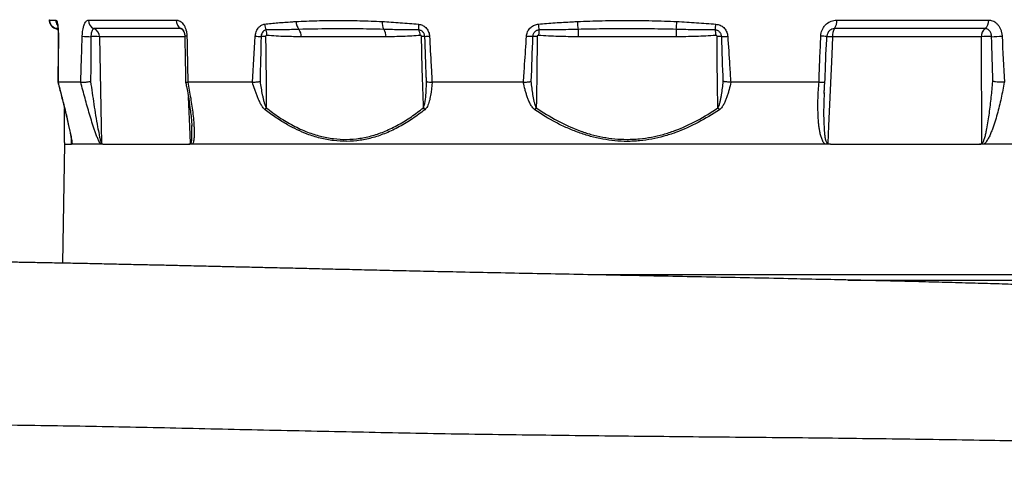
# Model space of a CAD drawing. Header units: millimetres. Extents: x 1112 to 5782, y 1046 to 5834.
# Tile 8 of 13: x 4052 to 5154, y 1987 to 2480. Entities that reach past the tile are written whole.
import ezdxf

# ---------------------------------------------------------------- set-up
doc = ezdxf.new("R2010")
doc.units = ezdxf.units.MM
doc.header["$LTSCALE"] = 2

msp = doc.modelspace()

# ---------------------------------------------------------------- linework, layer by layer
at = {"color": 7, "linetype": 'Continuous', "lineweight": 25}
for p, q in [((4085.1, 2479.1), (4092.1, 2479.1)), ((4128.6, 2479.1), (4227, 2479.1)), ((4966.7, 2479.1), (5137, 2479.1)), ((4091.7, 2469.5), (4091.7, 2469.6)), ((4091.7, 2469.6), (4091.7, 2469.5)), ((4232.1, 2469.5), (4134.8, 2469.5)), ((4461.9, 2460.5), (4366.8, 2460.5)), ((4677.1, 2468.7), (4677.1, 2460.5)), ((4786.8, 2460.5), (4677.1, 2460.5)), ((4786.8, 2468.7), (4786.8, 2460.5)), ((4955.5, 2457.5), (4955.6, 2460.5)), ((5128.8, 2460.5), (4961.9, 2460.5)), ((5132.9, 2469.5), (4964.3, 2469.5)), ((4120, 2409.5), (4094.5, 2409.5)), ((4094.5, 2409.5), (4094.5, 2409.5)), ((4094.5, 2409.5), (4094.5, 2409.5)), ((4120, 2409.5), (4120, 2409.5)), ((4312.3, 2409.5), (4239.9, 2409.5)), ((4513.4, 2409.5), (4513.5, 2409.5)), ((4615.7, 2409.5), (4513.5, 2409.5)), ((4946.9, 2409.5), (4848.2, 2409.5)), ((4946.9, 2409.5), (4946.9, 2409.5)), ((4952.9, 2397.5), (4952.8, 2397)), ((4244.3, 2360.4), (4244.3, 2361)), ((4101.9, 2340.1), (4099.6, 2207)), ((4101.9, 2342.2), (4101.9, 2340.1)), ((4101.9, 2340.1), (4109.4, 2340.1)), ((4110.4, 2340.1), (4109.4, 2340.1)), ((4142.3, 2340.1), (4110.4, 2340.1)), ((4144.6, 2340.1), (4142.3, 2340.1)), ((4144.6, 2340.1), (4241, 2340.1)), ((4245, 2340.1), (4241, 2340.1)), ((4953.7, 2340.1), (4245, 2340.1)), ((4959.7, 2340.1), (4953.7, 2340.1)), ((4959.7, 2340.1), (5126.8, 2340.1)), ((5131.7, 2340.1), (5126.8, 2340.1)), ((5361.9, 2340.1), (5131.7, 2340.1)), ((4979.2, 2188.1), (5446.9, 2188.1))]:
    msp.add_line(p, q, dxfattribs=at)
at = {"color": 8, "linetype": 'Continuous', "lineweight": 25}
for p, q in [((4094.2, 2469.5), (4091.7, 2469.5)), ((4091.7, 2469.5), (4091.7, 2469.5)), ((4236.3, 2460.5), (4140.9, 2460.5)), ((4109.8, 2341.2), (4109.7, 2345.4)), ((5364.5, 2194), (4691.2, 2194))]:
    msp.add_line(p, q, dxfattribs=at)
at = {"color": 7, "linetype": 'Continuous', "lineweight": 25, "flags": 128}
for points in [[(4091.7, 2469.6), (4090.6, 2469.9), (4088.9, 2471), (4087.7, 2472.1), (4086.8, 2473), (4086.4, 2473.7), (4086.4, 2473.7)], [(4140.9, 2460.5), (4141.3, 2440.5), (4143, 2360.6), (4143.4, 2341.2)], [(4626, 2460.5), (4625.3, 2460.6), (4624.5, 2460.6), (4623.6, 2460.7), (4622.8, 2460.8), (4621.9, 2460.8), (4621, 2460.9), (4620.1, 2460.9), (4619.2, 2461)], [(4633.3, 2468), (4633.2, 2467.3), (4633.2, 2466.7), (4633.1, 2465.9), (4633, 2465.2), (4632.9, 2464.4), (4632.9, 2463.6), (4632.8, 2462.8), (4632.7, 2462)], [(4830.6, 2468), (4830.7, 2467.3), (4830.7, 2466.7), (4830.8, 2465.9), (4830.9, 2465.2), (4831, 2464.4), (4831, 2463.6), (4831.1, 2462.8), (4831.2, 2462)], [(4837.9, 2460.5), (4838.6, 2460.6), (4839.4, 2460.6), (4840.3, 2460.7), (4841.1, 2460.8), (4842, 2460.8), (4842.9, 2460.9), (4843.8, 2460.9), (4844.7, 2461)], [(4961.9, 2460.5), (4961.1, 2440.5), (4957.5, 2360.6), (4956.7, 2341.2)], [(5129.3, 2341.2), (5129.2, 2360.1), (5128.9, 2440), (5128.8, 2460.5)]]:
    msp.add_lwpolyline(points, dxfattribs=at)
at = {"color": 8, "linetype": 'Continuous', "lineweight": 25, "flags": 128}
for points in [[(4094.8, 2461.1), (4094.8, 2461.1), (4095, 2461.2)], [(4243, 2341.2), (4242.1, 2360.1), (4240.5, 2392.8)]]:
    msp.add_lwpolyline(points, dxfattribs=at)
at = {"color": 7, "linetype": 'Continuous', "lineweight": 25}
for centre, radius, start, end in [((4095.1, 2478.9), 10, 178.9875, 250.0403), ((4138.6, 2478.7), 10, 178.0005, 247.3484), ((4237.2, 2478.4), 10.2, 176.1065, 240.3489), ((4340.5, 2475.3), 14.7, 182.93, 209.6688), ((4374.4, 2477.3), 13.2, 179.2469, 220.6002), ((4473, 2475.9), 15.4, 173.9749, 207.8518), ((4520.5, 2472.2), 22.3, 173.9698, 190.8485), ((4686.5, 2479), 54.3, 184.7372, 191.7112), ((4747.4, 2480), 71.2, 182.0412, 189.1469), ((4716.5, 2480), 71.2, 350.8531, 357.9588), ((4777.4, 2479), 54.3, 348.2888, 355.2628), ((4951.7, 2477.8), 15.1, 326.9411, 5.0323), ((5126.1, 2478.1), 10.9, 308.2573, 5.1449), ((4088.2, 2460.1), 10, 50.3332, 69.9927), ((4133.5, 2571.5), 111, 263.8657, 268.868), ((4135.1, 2348.8), 111.8, 87.0072, 91.9092), ((4131, 2460.3), 9.96, 0.8286, 67.4446), ((4338.9, 2747.6), 287.5, 265.3225, 266.6207), ((4328.5, 2149.8), 310.8, 90.2779, 91.2119), ((4312.3, 2463.3), 16.1, 355.2513, 16.8308), ((4353.2, 2460.9), 13.7, 358.1779, 34.925), ((4448.2, 2460.9), 13.7, 358.178, 34.9254), ((4482.8, 2460.4), 17.5, 5.2257, 25.7204), ((4501.6, 2354.9), 105.7, 87.9769, 89.9802), ((4517.6, 2350.5), 110.7, 93.5883, 96.3292), ((4631.9, 2208.5), 252.1, 90.1713, 91.3209), ((4832, 2208.5), 252.1, 88.6791, 89.8287), ((4948.7, 2422), 39.2, 79.8355, 89.5956), ((4957.9, 2399.3), 61.2, 86.2078, 92.1639), ((4976.5, 2461.5), 14.6, 146.4895, 183.9519), ((5139.5, 2461.1), 10.7, 127.8366, 183.2097), ((5136, 2277.6), 183, 88.6569, 92.247), ((5123.5, 2891.4), 431.2, 272.2277, 273.7836), ((4343.7, 2371.6), 18.7, 149.6099, 157.2826), ((4523.1, 2392.9), 22.6, 211.7315, 218.691), ((4235.4, 2654.1), 480, 325, 325.3257), ((5228.5, 2654.1), 480, 214.6743, 215)]:
    msp.add_arc(centre, radius, start, end, dxfattribs=at)
at = {"color": 8, "linetype": 'Continuous', "lineweight": 25}
for centre, radius, start, end in [((4102.2, 2478.9), 10.1, 178.9883, 210.5242), ((4088.3, 2460.1), 9.99, 50.67, 70.0531), ((4228.4, 2461.9), 8.44, 28.5167, 63.5173), ((4238.7, 2454.6), 6.54, 88.4043, 109.6828)]:
    msp.add_arc(centre, radius, start, end, dxfattribs=at)
at = {"color": 7, "linetype": 'Continuous', "lineweight": 25}
for points, knots in [([(4084.6, 2479.5), (4084.6, 2479.2), (4084.6, 2478.4), (4084.8, 2477.3), (4085.1, 2476), (4085.6, 2474.7), (4086.5, 2473.3), (4087.7, 2471.8), (4089.5, 2470.4), (4091, 2469.8), (4091.6, 2469.5)], [0, 0, 0, 0, 0.039218, 0.117166, 0.203315, 0.309136, 0.453962, 0.66785, 0.845387, 1, 1, 1, 1]), ([(4092.1, 2479.1), (4092.2, 2479), (4092.7, 2478.9), (4093.3, 2477.6), (4094.1, 2474.6), (4094.6, 2470.4), (4094.9, 2465.4), (4094.9, 2462.2), (4095, 2461.2)], [0, 0, 0, 0, 0.08554, 0.307159, 0.444343, 0.666602, 0.887797, 1, 1, 1, 1]), ([(4093.7, 2473.9), (4093.7, 2473.9), (4093.7, 2474), (4093.8, 2473.5), (4094, 2472.6), (4094.3, 2471), (4094.5, 2468.9), (4094.7, 2466.4), (4094.8, 2463.7), (4094.8, 2461.9), (4094.8, 2461.1)], [0, 0, 0, 0, 0.037955, 0.141814, 0.257999, 0.395867, 0.54398, 0.706014, 0.869352, 1, 1, 1, 1]), ([(4121.7, 2461.2), (4121.7, 2461.8), (4121.8, 2464.6), (4122.4, 2468.6), (4123.6, 2473.3), (4125.1, 2476.9), (4127, 2478.8), (4128.2, 2479), (4128.6, 2479.1)], [0, 0, 0, 0, 0.069407, 0.291618, 0.433519, 0.655135, 0.877767, 1, 1, 1, 1]), ([(4227, 2479.1), (4227.4, 2479.1), (4227.7, 2479.1), (4228.5, 2478.9), (4228.9, 2478.9), (4230, 2478.5), (4230.7, 2478.2), (4232.1, 2477.3), (4232.8, 2476.8), (4234.1, 2475.5), (4234.7, 2474.7), (4235.8, 2473.1), (4236.3, 2472.2), (4236.9, 2470.7), (4237.2, 2470.2), (4237.5, 2469.2), (4237.7, 2468.7), (4238.2, 2467), (4238.4, 2465.9), (4238.7, 2464.2), (4238.8, 2463.6), (4238.9, 2462.4), (4238.9, 2461.8), (4238.9, 2461.2)], [0, 0, 0, 0, 0.0625, 0.0625, 0.125, 0.125, 0.25, 0.25, 0.375, 0.375, 0.5, 0.5, 0.625, 0.625, 0.6875, 0.6875, 0.75, 0.75, 0.875, 0.875, 0.9375, 0.9375, 1, 1, 1, 1]), ([(4315.4, 2461), (4315.7, 2462.6), (4316.1, 2465.9), (4318.4, 2470.1), (4321.5, 2473.2), (4324.1, 2474.3), (4325.6, 2474.5), (4325.8, 2474.5)], [0, 0, 0, 0, 0.2403975, 0.4815736, 0.7222828, 0.961292, 1, 1, 1, 1]), ([(4325.8, 2474.5), (4330.8, 2475.1), (4340.8, 2476.1), (4352.7, 2477), (4359.6, 2477.4), (4361.2, 2477.5)], [0, 0, 0, 0, 0.433078, 0.866678, 1, 1, 1, 1]), ([(4361.2, 2477.5), (4368.8, 2478), (4376.6, 2478.2), (4392.3, 2478.6), (4400.2, 2478.7), (4416.3, 2478.7), (4424.5, 2478.6), (4441, 2478.2), (4449.3, 2478), (4457.7, 2477.5)], [0, 0, 0, 0, 0.25, 0.25, 0.5, 0.5, 0.75, 0.75, 1, 1, 1, 1]), ([(4457.7, 2477.5), (4464.4, 2477.1), (4471.1, 2476.7), (4484.7, 2475.7), (4491.5, 2475.2), (4498.3, 2474.5)], [0, 0, 0, 0, 0.5, 0.5, 1, 1, 1, 1]), ([(4498.3, 2474.5), (4499.8, 2474.2), (4502.8, 2473.6), (4506.6, 2470.8), (4509.4, 2466.9), (4510.5, 2463.3), (4510.6, 2461.4), (4510.6, 2461)], [0, 0, 0, 0, 0.236224, 0.471665, 0.707965, 0.945965, 1, 1, 1, 1]), ([(4619.2, 2461), (4619.5, 2462.6), (4620.1, 2465.9), (4622.9, 2470.1), (4626.8, 2473.2), (4630.2, 2474.3), (4632.1, 2474.5), (4632.4, 2474.5)], [0, 0, 0, 0, 0.240398, 0.481573, 0.722282, 0.96129, 1, 1, 1, 1]), ([(4632.4, 2474.5), (4638.7, 2475.1), (4651.3, 2476.1), (4665.9, 2477), (4674.3, 2477.4), (4676.2, 2477.5)], [0, 0, 0, 0, 0.433078, 0.866678, 1, 1, 1, 1]), ([(4676.2, 2477.5), (4685.5, 2478), (4694.8, 2478.2), (4713.4, 2478.6), (4722.7, 2478.7), (4741.3, 2478.7), (4750.6, 2478.6), (4769.1, 2478.2), (4778.4, 2478), (4787.7, 2477.5)], [0, 0, 0, 0, 0.25, 0.25, 0.5, 0.5, 0.75, 0.75, 1, 1, 1, 1]), ([(4787.7, 2477.5), (4795, 2477.1), (4809.7, 2476.3), (4824.3, 2475.1), (4831.5, 2474.5)], [0, 0, 0, 0, 0.499631, 1, 1, 1, 1]), ([(4831.5, 2474.5), (4833.1, 2474.2), (4836.3, 2473.6), (4840.3, 2470.8), (4843.3, 2466.9), (4844.4, 2463.3), (4844.6, 2461.4), (4844.7, 2461)], [0, 0, 0, 0, 0.236224, 0.471665, 0.707965, 0.945965, 1, 1, 1, 1]), ([(4948.9, 2461.2), (4949, 2461.8), (4949.2, 2464.6), (4950.5, 2468.6), (4953.5, 2473.3), (4957.7, 2476.9), (4962.5, 2478.8), (4965.6, 2479), (4966.7, 2479.1)], [0, 0, 0, 0, 0.069407, 0.291618, 0.433519, 0.655135, 0.877767, 1, 1, 1, 1]), ([(5137, 2479.1), (5137.5, 2479.1), (5138, 2479.1), (5138.9, 2478.9), (5139.4, 2478.9), (5140.8, 2478.5), (5141.7, 2478.2), (5143.4, 2477.3), (5144.2, 2476.8), (5145.8, 2475.5), (5146.6, 2474.7), (5147.9, 2473.1), (5148.6, 2472.2), (5149.4, 2470.7), (5149.6, 2470.2), (5150.1, 2469.2), (5150.3, 2468.7), (5150.9, 2467), (5151.3, 2465.9), (5151.6, 2464.2), (5151.7, 2463.6), (5151.9, 2462.4), (5151.9, 2461.8), (5152, 2461.2)], [0, 0, 0, 0, 0.0625, 0.0625, 0.125, 0.125, 0.25, 0.25, 0.375, 0.375, 0.5, 0.5, 0.625, 0.625, 0.6875, 0.6875, 0.75, 0.75, 0.875, 0.875, 0.9375, 0.9375, 1, 1, 1, 1]), ([(4094.8, 2461.1), (4094.7, 2454.5), (4094.6, 2437.3), (4094.4, 2420.1), (4094.3, 2409.5)], [0, 0, 0, 0, 0.382869, 1, 1, 1, 1]), ([(4095, 2461.2), (4094.9, 2452.7), (4094.8, 2435.5), (4094.6, 2418.2), (4094.5, 2409.5)], [0, 0, 0, 0, 0.492469, 1, 1, 1, 1]), ([(4120, 2409.5), (4120.3, 2418.2), (4120.8, 2435.5), (4121.4, 2452.7), (4121.7, 2461.2)], [0, 0, 0, 0, 0.507531, 1, 1, 1, 1]), ([(4131.4, 2460.5), (4131.3, 2452.1), (4131.2, 2435.3), (4131.1, 2418.6), (4131, 2410.3)], [0, 0, 0, 0, 0.506225, 1, 1, 1, 1]), ([(4134.8, 2469.5), (4134.6, 2469.5), (4134, 2469.4), (4133.1, 2468.4), (4132.3, 2466.6), (4131.7, 2464.3), (4131.4, 2462.3), (4131.4, 2460.9), (4131.4, 2460.5)], [0, 0, 0, 0, 0.121337, 0.342716, 0.564063, 0.706393, 0.930044, 1, 1, 1, 1]), ([(4233.8, 2469.1), (4233.8, 2469.1), (4233.8, 2469.1), (4234.3, 2468.6), (4234.9, 2467.7), (4235.6, 2466.2), (4236.1, 2464.3), (4236.5, 2462.4), (4236.5, 2461.2), (4236.5, 2460.8)], [0, 0, 0, 0, 0.12056, 0.281308, 0.425828, 0.57589, 0.743166, 0.904896, 1, 1, 1, 1]), ([(4236.5, 2460.8), (4236.6, 2454.2), (4237, 2437.2), (4237.2, 2420.1), (4237.4, 2409.7)], [0, 0, 0, 0, 0.385961, 1, 1, 1, 1]), ([(4327.7, 2468), (4327, 2467.8), (4325.7, 2467.5), (4323.9, 2466), (4322.6, 2463.9), (4322, 2461.9), (4322, 2460.8), (4321.9, 2460.5)], [0, 0, 0, 0, 0.232928, 0.465947, 0.699671, 0.934213, 1, 1, 1, 1]), ([(4328.4, 2462), (4328.3, 2462), (4328, 2462), (4327.6, 2461.8), (4327.3, 2461.5), (4327, 2461.1), (4327, 2460.8), (4327, 2460.6)], [0, 0, 0, 0, 0.157172, 0.369848, 0.582837, 0.785831, 1, 1, 1, 1]), ([(4327, 2460.6), (4327.3, 2447.3), (4327.4, 2434.1), (4327.6, 2407.6), (4327.6, 2394.3), (4327.6, 2381)], [0, 0, 0, 0, 0.5, 0.5, 1, 1, 1, 1]), ([(4364.4, 2468.7), (4358.8, 2468.5), (4346.5, 2468.1), (4334.3, 2468), (4327.7, 2468)], [0, 0, 0, 0, 0.455935, 1, 1, 1, 1]), ([(4366.8, 2460.5), (4361.1, 2460.5), (4348.2, 2460.5), (4335.4, 2461.4), (4328.4, 2462)], [0, 0, 0, 0, 0.450325, 1, 1, 1, 1]), ([(4459.4, 2468.7), (4449.1, 2468.9), (4428.6, 2469.3), (4396.9, 2469.4), (4375.7, 2468.9), (4364.4, 2468.7)], [0, 0, 0, 0, 0.317761, 0.635835, 1, 1, 1, 1]), ([(4498.6, 2468), (4492, 2468), (4485.5, 2468.1), (4472.4, 2468.3), (4465.9, 2468.5), (4459.4, 2468.7)], [0, 0, 0, 0, 0.5, 0.5, 1, 1, 1, 1]), ([(4500.3, 2462), (4497.1, 2461.6), (4493.9, 2461.4), (4487.5, 2461), (4484.3, 2460.8), (4474.7, 2460.5), (4468.3, 2460.5), (4461.9, 2460.5)], [0, 0, 0, 0, 0.25, 0.25, 0.5, 0.5, 1, 1, 1, 1]), ([(4505.4, 2460.5), (4505.3, 2461), (4505.3, 2461.5), (4505.1, 2462.4), (4504.9, 2462.9), (4504.6, 2463.7), (4504.4, 2464.1), (4503.9, 2464.9), (4503.6, 2465.3), (4503, 2466), (4502.6, 2466.3), (4501.9, 2466.8), (4501.5, 2467.1), (4500.7, 2467.5), (4500.3, 2467.6), (4499.5, 2467.9), (4499, 2468), (4498.6, 2468)], [0, 0, 0, 0, 0.125, 0.125, 0.25, 0.25, 0.375, 0.375, 0.5, 0.5, 0.625, 0.625, 0.75, 0.75, 0.875, 0.875, 1, 1, 1, 1]), ([(4501.7, 2460.6), (4501.7, 2460.7), (4501.7, 2460.9), (4501.5, 2461.3), (4501.2, 2461.7), (4500.9, 2461.9), (4500.5, 2462), (4500.3, 2462), (4500.3, 2462)], [0, 0, 0, 0, 0.125952, 0.314657, 0.504809, 0.701563, 0.907699, 1, 1, 1, 1]), ([(4503.9, 2381), (4503.4, 2394.9), (4502.7, 2415.3), (4502, 2441.8), (4501.8, 2454.6), (4501.7, 2460.6)], [0, 0, 0, 0, 0.520988, 0.772193, 1, 1, 1, 1]), ([(4507.3, 2410.4), (4507.2, 2412), (4506.5, 2428.7), (4505.9, 2445.5), (4505.4, 2460.5)], [0, 0, 0, 0, 0.099655, 1, 1, 1, 1]), ([(4510.6, 2461), (4511.2, 2450.1), (4512.2, 2432.9), (4513.1, 2415.7), (4513.4, 2409.5)], [0, 0, 0, 0, 0.6359673, 1, 1, 1, 1]), ([(4615.9, 2409.5), (4616.3, 2416.2), (4617.4, 2433.4), (4618.6, 2450.6), (4619.2, 2461)], [0, 0, 0, 0, 0.392329, 1, 1, 1, 1]), ([(4633.3, 2468), (4632.8, 2468), (4632.4, 2467.9), (4631.5, 2467.6), (4631, 2467.5), (4630.1, 2467.1), (4629.7, 2466.8), (4629, 2466.3), (4628.6, 2466), (4628, 2465.3), (4627.7, 2464.9), (4627.1, 2464.1), (4626.9, 2463.7), (4626.5, 2462.9), (4626.4, 2462.4), (4626.1, 2461.5), (4626.1, 2461), (4626, 2460.5)], [0, 0, 0, 0, 0.125, 0.125, 0.25, 0.25, 0.375, 0.375, 0.5, 0.5, 0.625, 0.625, 0.75, 0.75, 0.875, 0.875, 1, 1, 1, 1]), ([(4631.1, 2460.6), (4631.1, 2447.9), (4631, 2428.5), (4630.6, 2402), (4630.3, 2388.2), (4630.2, 2381)], [0, 0, 0, 0, 0.47901, 0.730215, 1, 1, 1, 1]), ([(4632.7, 2462), (4632.6, 2462), (4632.3, 2462), (4631.8, 2461.8), (4631.4, 2461.5), (4631.2, 2461.1), (4631.1, 2460.8), (4631.1, 2460.6)], [0, 0, 0, 0, 0.157167, 0.369843, 0.582839, 0.785832, 1, 1, 1, 1]), ([(4677.1, 2460.5), (4669.7, 2460.5), (4662.3, 2460.5), (4651.2, 2460.8), (4647.5, 2461), (4640.1, 2461.4), (4636.4, 2461.6), (4632.7, 2462)], [0, 0, 0, 0, 0.5, 0.5, 0.75, 0.75, 1, 1, 1, 1]), ([(4677.1, 2468.7), (4669.8, 2468.5), (4662.5, 2468.3), (4647.9, 2468.1), (4640.6, 2468), (4633.3, 2468)], [0, 0, 0, 0, 0.5, 0.5, 1, 1, 1, 1]), ([(4786.8, 2468.7), (4777.7, 2468.9), (4768.5, 2469.1), (4750.2, 2469.3), (4741.1, 2469.3), (4722.8, 2469.3), (4713.7, 2469.3), (4695.4, 2469.1), (4686.2, 2468.9), (4677.1, 2468.7)], [0, 0, 0, 0, 0.25, 0.25, 0.5, 0.5, 0.75, 0.75, 1, 1, 1, 1]), ([(4830.6, 2468), (4823.3, 2468), (4816, 2468.1), (4801.4, 2468.3), (4794.1, 2468.5), (4786.8, 2468.7)], [0, 0, 0, 0, 0.5, 0.5, 1, 1, 1, 1]), ([(4831.2, 2462), (4827.5, 2461.6), (4823.8, 2461.4), (4816.4, 2461), (4812.7, 2460.8), (4801.6, 2460.5), (4794.2, 2460.5), (4786.8, 2460.5)], [0, 0, 0, 0, 0.25, 0.25, 0.5, 0.5, 1, 1, 1, 1]), ([(4837.9, 2460.5), (4837.8, 2461), (4837.8, 2461.5), (4837.5, 2462.4), (4837.4, 2462.9), (4837, 2463.7), (4836.8, 2464.1), (4836.2, 2464.9), (4835.9, 2465.3), (4835.3, 2466), (4834.9, 2466.3), (4834.2, 2466.8), (4833.7, 2467.1), (4832.9, 2467.5), (4832.5, 2467.6), (4831.5, 2467.9), (4831.1, 2468), (4830.6, 2468)], [0, 0, 0, 0, 0.125, 0.125, 0.25, 0.25, 0.375, 0.375, 0.5, 0.5, 0.625, 0.625, 0.75, 0.75, 0.875, 0.875, 1, 1, 1, 1]), ([(4832.8, 2460.6), (4832.8, 2460.7), (4832.8, 2460.9), (4832.6, 2461.3), (4832.3, 2461.7), (4831.9, 2461.9), (4831.5, 2462), (4831.3, 2462), (4831.2, 2462)], [0, 0, 0, 0, 0.125951, 0.31466, 0.504814, 0.701559, 0.907703, 1, 1, 1, 1]), ([(4833.7, 2381), (4833.4, 2394.9), (4833, 2415.3), (4832.8, 2441.8), (4832.8, 2454.6), (4832.8, 2460.6)], [0, 0, 0, 0, 0.520988, 0.772193, 1, 1, 1, 1]), ([(4844.7, 2461), (4845.4, 2450.1), (4846.5, 2432.9), (4847.6, 2415.7), (4848, 2409.5)], [0, 0, 0, 0, 0.6359673, 1, 1, 1, 1]), ([(4946.9, 2409.5), (4947.2, 2418.2), (4947.8, 2435.5), (4948.6, 2452.7), (4948.9, 2461.2)], [0, 0, 0, 0, 0.507531, 1, 1, 1, 1]), ([(4956.2, 2463.1), (4956, 2462.6), (4955.6, 2461.8), (4955.6, 2460.9), (4955.6, 2460.5)], [0, 0, 0, 0, 0.6236646, 1, 1, 1, 1]), ([(5140.3, 2460.5), (5140.2, 2461.1), (5140.2, 2461.7), (5139.9, 2462.9), (5139.8, 2463.5), (5139.4, 2464.5), (5139.1, 2465.1), (5138.6, 2466), (5138.3, 2466.5), (5137.6, 2467.3), (5137.3, 2467.7), (5136.5, 2468.3), (5136.1, 2468.6), (5135.2, 2469.1), (5134.8, 2469.2), (5133.9, 2469.4), (5133.4, 2469.5), (5132.9, 2469.5)], [0, 0, 0, 0, 0.125, 0.125, 0.25, 0.25, 0.375, 0.375, 0.5, 0.5, 0.625, 0.625, 0.75, 0.75, 0.875, 0.875, 1, 1, 1, 1]), ([(4953.6, 2410.1), (4953.6, 2410.7), (4954.1, 2426.5), (4954.8, 2442.3), (4955.5, 2457.5)], [0, 0, 0, 0, 0.035454, 1, 1, 1, 1]), ([(4094.4, 2409.5), (4094.8, 2407.7), (4096.6, 2401.2), (4099.3, 2390.2), (4102.3, 2378.1), (4104.7, 2368.3), (4106.3, 2361.1), (4107.7, 2354.9), (4108.6, 2350.2), (4109.3, 2346.8), (4109.6, 2344.7), (4109.8, 2343.3), (4109.9, 2342.7), (4109.9, 2342.5), (4109.9, 2342.5), (4109.9, 2342.5), (4109.9, 2342.5), (4109.9, 2342.5), (4109.9, 2342.5), (4109.9, 2342.5), (4109.9, 2342.5)], [0, 0, 0, 0, 0.07735, 0.280528, 0.47484, 0.602345, 0.704297, 0.793859, 0.874395, 0.919758, 0.954021, 0.981907, 0.997148, 0.999038, 0.999553, 0.999585, 0.999586, 0.999586, 0.999587, 1, 1, 1, 1]), ([(4094.5, 2409.5), (4095.9, 2404.3), (4098.6, 2393.9), (4102.5, 2378.3), (4105.4, 2365.8), (4107.5, 2356.4), (4108.8, 2350.2), (4109.8, 2344.8), (4110.3, 2341.6), (4110.4, 2340.4), (4110.4, 2340.2), (4110.4, 2340.1)], [0, 0, 0, 0, 0.21743, 0.434937, 0.652031, 0.742873, 0.833715, 0.923883, 0.986119, 0.996242, 1, 1, 1, 1]), ([(4120, 2409.5), (4120.2, 2409.5), (4120.5, 2409.5), (4121, 2409.5), (4121.4, 2409.5), (4122.1, 2409.5), (4122.5, 2409.5), (4123.4, 2409.6), (4123.9, 2409.6), (4124.9, 2409.7), (4125.4, 2409.7), (4126.5, 2409.8), (4127, 2409.9), (4128.2, 2410), (4128.7, 2410.1), (4129.6, 2410.2), (4129.9, 2410.2), (4130.5, 2410.2), (4130.8, 2410.3), (4131, 2410.3)], [0, 0, 0, 0, 0.125, 0.125, 0.25, 0.25, 0.375, 0.375, 0.5, 0.5, 0.625, 0.625, 0.75, 0.75, 0.875, 0.875, 0.9375, 0.9375, 1, 1, 1, 1]), ([(4142.3, 2340.1), (4141.9, 2340.6), (4141.6, 2341.1), (4141, 2342.3), (4140.6, 2342.9), (4139.7, 2344.8), (4139.2, 2346.1), (4138, 2348.9), (4137.5, 2350.3), (4136.4, 2353.2), (4135.9, 2354.6), (4134.9, 2357.5), (4134.4, 2359), (4133.5, 2361.9), (4133, 2363.4), (4131.6, 2367.8), (4130.7, 2370.8), (4128, 2379.6), (4126.4, 2385.6), (4123.1, 2397.5), (4121.5, 2403.5), (4120, 2409.5)], [0, 0, 0, 0, 0.03125, 0.03125, 0.0625, 0.0625, 0.125, 0.125, 0.1875, 0.1875, 0.25, 0.25, 0.3125, 0.3125, 0.375, 0.375, 0.5, 0.5, 0.75, 0.75, 1, 1, 1, 1]), ([(4131, 2410.3), (4132.2, 2401.8), (4134.6, 2384.9), (4137.8, 2365.1), (4140.2, 2352.5), (4141.3, 2347), (4142.1, 2343.9), (4142.7, 2342.1), (4143, 2341.5), (4143.2, 2341.3), (4143.3, 2341.2), (4143.3, 2341.2), (4143.4, 2341.2)], [0, 0, 0, 0, 0.360774, 0.721253, 0.843253, 0.90077, 0.95794, 0.979519, 0.987473, 0.993363, 0.998858, 1, 1, 1, 1]), ([(4237.4, 2409.7), (4237.8, 2408), (4239.1, 2401.7), (4240.9, 2391), (4242.6, 2379.2), (4243.7, 2369.9), (4244.3, 2364.1), (4244.3, 2361.2), (4244.4, 2360.4)], [0, 0, 0, 0, 0.0993746, 0.3794364, 0.6472665, 0.8143463, 0.9495696, 1, 1, 1, 1]), ([(4237.4, 2409.7), (4237.5, 2409.6), (4237.8, 2409.5), (4239.1, 2409.5), (4239.8, 2409.5)], [0, 0, 0, 0, 0.4755401, 1, 1, 1, 1]), ([(4239.8, 2409.5), (4241, 2403.5), (4242.1, 2397.5), (4244.1, 2385.6), (4245, 2379.6), (4246, 2370.7), (4246.3, 2367.8), (4246.6, 2363.3), (4246.7, 2361.9), (4246.9, 2358.9), (4247, 2357.5), (4247.1, 2354.6), (4247.1, 2353.2), (4247, 2350.3), (4247, 2348.9), (4246.8, 2346.9), (4246.7, 2346.2), (4246.6, 2344.8), (4246.4, 2344.2), (4246.2, 2342.9), (4246, 2342.3), (4245.6, 2341.1), (4245.4, 2340.6), (4245, 2340.1)], [0, 0, 0, 0, 0.25, 0.25, 0.5, 0.5, 0.625, 0.625, 0.6875, 0.6875, 0.75, 0.75, 0.8125, 0.8125, 0.875, 0.875, 0.90625, 0.90625, 0.9375, 0.9375, 0.96875, 0.96875, 1, 1, 1, 1]), ([(4326.5, 2378.8), (4326, 2379.2), (4325.5, 2379.7), (4324.6, 2380.7), (4324.1, 2381.3), (4323.3, 2382.4), (4322.9, 2383), (4322.2, 2384.2), (4321.8, 2384.9), (4320.8, 2386.7), (4320.2, 2388), (4319, 2390.6), (4318.4, 2391.9), (4317.3, 2394.6), (4316.8, 2395.9), (4315.8, 2398.6), (4315.3, 2400), (4313.9, 2404), (4313.1, 2406.8), (4312.3, 2409.5)], [0, 0, 0, 0, 0.0625, 0.0625, 0.125, 0.125, 0.1875, 0.1875, 0.25, 0.25, 0.375, 0.375, 0.5, 0.5, 0.625, 0.625, 0.75, 0.75, 1, 1, 1, 1]), ([(4312.4, 2409.5), (4312.9, 2409.5), (4313.6, 2409.6), (4314.9, 2409.7), (4315.6, 2409.8), (4317, 2409.9), (4317.8, 2410), (4318.9, 2410.1), (4319.3, 2410.2), (4320, 2410.3), (4320.4, 2410.3), (4320.8, 2410.4)], [0, 0, 0, 0, 0.25, 0.25, 0.5, 0.5, 0.75, 0.75, 0.875, 0.875, 1, 1, 1, 1]), ([(4320.8, 2410.4), (4321.1, 2407.9), (4321.5, 2405.4), (4322.4, 2400.4), (4322.8, 2397.9), (4323.6, 2394.2), (4323.9, 2393), (4324.4, 2390.5), (4324.7, 2389.3), (4325.3, 2386.9), (4325.7, 2385.7), (4326.3, 2383.9), (4326.5, 2383.3), (4326.9, 2382.4), (4327, 2382.1), (4327.3, 2381.6), (4327.4, 2381.3), (4327.6, 2381)], [0, 0, 0, 0, 0.25, 0.25, 0.5, 0.5, 0.625, 0.625, 0.75, 0.75, 0.875, 0.875, 0.9375, 0.9375, 0.96875, 0.96875, 1, 1, 1, 1]), ([(4503.9, 2381), (4504.2, 2381.8), (4504.9, 2383.3), (4505.9, 2388), (4506.7, 2395.2), (4507.1, 2403.4), (4507.2, 2408.5), (4507.3, 2410.4)], [0, 0, 0, 0, 0.083566, 0.1702, 0.49066, 0.813793, 1, 1, 1, 1]), ([(4513.5, 2409.5), (4513.1, 2404.5), (4512.5, 2397.4), (4510.5, 2388.3), (4508.9, 2383.6), (4507.1, 2380.4), (4506, 2379.3), (4505.4, 2378.8)], [0, 0, 0, 0, 0.456947, 0.654646, 0.855304, 0.926591, 1, 1, 1, 1]), ([(4507.3, 2410.4), (4507.3, 2410.4), (4507.5, 2410.3), (4508.3, 2410), (4510.3, 2409.7), (4512.4, 2409.6), (4513.4, 2409.5)], [0, 0, 0, 0, 0.005426, 0.242057, 0.62094, 1, 1, 1, 1]), ([(4628.6, 2378.8), (4628, 2379.2), (4627.5, 2379.7), (4626.5, 2380.7), (4626, 2381.3), (4625.2, 2382.4), (4624.8, 2383), (4624.1, 2384.2), (4623.7, 2384.9), (4622.7, 2386.7), (4622.2, 2388), (4621.1, 2390.6), (4620.6, 2391.9), (4619.6, 2394.6), (4619.2, 2395.9), (4618.4, 2398.6), (4618, 2400), (4617, 2404), (4616.3, 2406.8), (4615.7, 2409.5)], [0, 0, 0, 0, 0.0625, 0.0625, 0.125, 0.125, 0.1875, 0.1875, 0.25, 0.25, 0.375, 0.375, 0.5, 0.5, 0.625, 0.625, 0.75, 0.75, 1, 1, 1, 1]), ([(4615.9, 2409.5), (4616.6, 2409.5), (4617.4, 2409.6), (4618.9, 2409.7), (4619.6, 2409.8), (4621, 2409.9), (4621.7, 2410), (4622.7, 2410.1), (4623.1, 2410.2), (4623.7, 2410.3), (4624, 2410.3), (4624.3, 2410.4)], [0, 0, 0, 0, 0.25, 0.25, 0.5, 0.5, 0.75, 0.75, 0.875, 0.875, 1, 1, 1, 1]), ([(4624.3, 2410.4), (4624.5, 2407.9), (4624.8, 2405.4), (4625.4, 2400.4), (4625.7, 2397.9), (4626.3, 2394.2), (4626.6, 2393), (4627, 2390.5), (4627.3, 2389.3), (4627.9, 2386.9), (4628.2, 2385.7), (4628.8, 2383.9), (4629, 2383.3), (4629.4, 2382.4), (4629.5, 2382.1), (4629.8, 2381.6), (4630, 2381.3), (4630.2, 2381)], [0, 0, 0, 0, 0.25, 0.25, 0.5, 0.5, 0.625, 0.625, 0.75, 0.75, 0.875, 0.875, 0.9375, 0.9375, 0.96875, 0.96875, 1, 1, 1, 1]), ([(4833.7, 2381), (4833.9, 2381.3), (4834.1, 2381.6), (4834.4, 2382.1), (4834.5, 2382.4), (4834.9, 2383.3), (4835.1, 2383.9), (4835.7, 2385.7), (4836, 2386.9), (4836.6, 2389.3), (4836.9, 2390.5), (4837.3, 2393), (4837.6, 2394.2), (4838.2, 2397.9), (4838.5, 2400.4), (4839.1, 2405.4), (4839.4, 2407.9), (4839.6, 2410.4)], [0, 0, 0, 0, 0.03125, 0.03125, 0.0625, 0.0625, 0.125, 0.125, 0.25, 0.25, 0.375, 0.375, 0.5, 0.5, 0.75, 0.75, 1, 1, 1, 1]), ([(4848.2, 2409.5), (4847.6, 2406.8), (4846.9, 2404), (4845.9, 2400), (4845.5, 2398.6), (4844.7, 2395.9), (4844.3, 2394.6), (4843.3, 2391.9), (4842.8, 2390.6), (4841.7, 2388), (4841.2, 2386.7), (4840.2, 2384.9), (4839.8, 2384.2), (4839.1, 2383), (4838.7, 2382.4), (4837.8, 2381.3), (4837.4, 2380.7), (4836.4, 2379.7), (4835.9, 2379.2), (4835.3, 2378.8)], [0, 0, 0, 0, 0.25, 0.25, 0.375, 0.375, 0.5, 0.5, 0.625, 0.625, 0.75, 0.75, 0.8125, 0.8125, 0.875, 0.875, 0.9375, 0.9375, 1, 1, 1, 1]), ([(4848, 2409.5), (4847.3, 2409.5), (4846.5, 2409.6), (4845, 2409.7), (4844.3, 2409.8), (4842.9, 2409.9), (4842.2, 2410), (4841.2, 2410.1), (4840.8, 2410.2), (4840.2, 2410.3), (4839.9, 2410.3), (4839.6, 2410.4)], [0, 0, 0, 0, 0.25, 0.25, 0.5, 0.5, 0.75, 0.75, 0.875, 0.875, 1, 1, 1, 1]), ([(4953.7, 2340.1), (4953.2, 2340.6), (4952.7, 2341.1), (4951.9, 2342.3), (4951.5, 2342.9), (4950.5, 2344.8), (4950, 2346.1), (4949.1, 2348.9), (4948.7, 2350.3), (4948, 2353.2), (4947.7, 2354.6), (4947.3, 2357.5), (4947, 2359), (4946.7, 2361.9), (4946.5, 2363.4), (4946.1, 2367.8), (4946, 2370.8), (4945.6, 2379.6), (4945.6, 2385.6), (4946, 2397.5), (4946.4, 2403.5), (4946.9, 2409.5)], [0, 0, 0, 0, 0.03125, 0.03125, 0.0625, 0.0625, 0.125, 0.125, 0.1875, 0.1875, 0.25, 0.25, 0.3125, 0.3125, 0.375, 0.375, 0.5, 0.5, 0.75, 0.75, 1, 1, 1, 1]), ([(4946.9, 2409.5), (4947.9, 2409.5), (4950, 2409.5), (4952.2, 2409.6), (4953.5, 2409.9), (4953.4, 2410.1), (4953.4, 2410.1)], [0, 0, 0, 0, 0.273511, 0.546956, 0.822224, 1, 1, 1, 1]), ([(4952.7, 2397), (4952.8, 2398.8), (4952.9, 2403.2), (4953.3, 2407.6), (4953.5, 2410.1)], [0, 0, 0, 0, 0.428126, 1, 1, 1, 1]), ([(5129.3, 2341.2), (5129.5, 2341.2), (5129.6, 2341.3), (5129.9, 2341.4), (5130, 2341.6), (5130.4, 2341.9), (5130.6, 2342.2), (5130.9, 2342.9), (5131.1, 2343.2), (5131.4, 2343.9), (5131.5, 2344.2), (5131.9, 2345.3), (5132.2, 2346), (5132.6, 2347.4), (5132.8, 2348.1), (5133.4, 2350.3), (5133.7, 2351.7), (5134.4, 2354.6), (5134.6, 2356.1), (5135.5, 2360.4), (5136, 2363.3), (5136.9, 2369.2), (5137.3, 2372.1), (5138.5, 2380.9), (5139.2, 2386.8), (5140.5, 2398.6), (5141.1, 2404.4), (5141.6, 2410.3)], [0, 0, 0, 0, 0.007812, 0.007812, 0.015625, 0.015625, 0.03125, 0.03125, 0.046875, 0.046875, 0.0625, 0.0625, 0.09375, 0.09375, 0.125, 0.125, 0.1875, 0.1875, 0.25, 0.25, 0.375, 0.375, 0.5, 0.5, 0.75, 0.75, 1, 1, 1, 1]), ([(5154.4, 2409.5), (5153.4, 2403.5), (5152.2, 2397.5), (5149.6, 2385.6), (5148.1, 2379.6), (5145.6, 2370.7), (5144.8, 2367.8), (5143.4, 2363.3), (5142.9, 2361.9), (5141.9, 2358.9), (5141.3, 2357.5), (5140.2, 2354.6), (5139.6, 2353.2), (5138.4, 2350.3), (5137.8, 2348.9), (5136.7, 2346.9), (5136.3, 2346.2), (5135.5, 2344.8), (5135.1, 2344.2), (5134.3, 2342.9), (5133.8, 2342.3), (5132.8, 2341.1), (5132.3, 2340.6), (5131.7, 2340.1)], [0, 0, 0, 0, 0.25, 0.25, 0.5, 0.5, 0.625, 0.625, 0.6875, 0.6875, 0.75, 0.75, 0.8125, 0.8125, 0.875, 0.875, 0.90625, 0.90625, 0.9375, 0.9375, 0.96875, 0.96875, 1, 1, 1, 1]), ([(5154.4, 2409.5), (5153.5, 2409.5), (5152.5, 2409.5), (5150.9, 2409.5), (5150.3, 2409.5), (5149.2, 2409.6), (5148.6, 2409.6), (5146.9, 2409.7), (5145.7, 2409.8), (5144.1, 2410), (5143.5, 2410.1), (5142.8, 2410.2), (5142.5, 2410.2), (5142, 2410.2), (5141.8, 2410.3), (5141.6, 2410.3)], [0, 0, 0, 0, 0.25, 0.25, 0.375, 0.375, 0.5, 0.5, 0.75, 0.75, 0.875, 0.875, 0.9375, 0.9375, 1, 1, 1, 1]), ([(4101.9, 2343.2), (4101.9, 2344.1), (4101.9, 2346), (4101.9, 2350.1), (4101.9, 2355.2), (4101.9, 2363.6), (4101.9, 2372), (4101.9, 2378.5), (4101.9, 2380.2)], [0, 0, 0, 0, 0.112135, 0.226387, 0.386631, 0.54705, 0.876216, 1, 1, 1, 1]), ([(4505.4, 2378.8), (4500.9, 2375.3), (4491.8, 2368.4), (4477.2, 2359.6), (4462.5, 2352.5), (4447.7, 2347.4), (4432.9, 2344.2), (4418, 2343), (4403, 2343.9), (4388.1, 2346.6), (4374.6, 2350.9), (4362.4, 2356.1), (4350.8, 2362.2), (4338.7, 2369.6), (4330.6, 2375.7), (4326.5, 2378.8)], [0, 0, 0, 0, 0.086023, 0.172157, 0.258071, 0.336162, 0.414453, 0.492477, 0.570406, 0.648604, 0.726595, 0.787967, 0.849349, 0.924666, 1, 1, 1, 1]), ([(4327.6, 2381), (4332.5, 2377.4), (4342.2, 2370), (4357.8, 2360.8), (4373.2, 2353.7), (4388.3, 2348.9), (4403, 2346.1), (4417.8, 2345.2), (4432.5, 2346.5), (4447, 2349.6), (4461.6, 2354.7), (4476.1, 2361.8), (4490.4, 2370.6), (4499.4, 2377.6), (4503.9, 2381)], [0, 0, 0, 0, 0.091251, 0.182636, 0.273741, 0.351605, 0.429682, 0.507482, 0.585386, 0.663565, 0.741539, 0.827579, 0.913846, 1, 1, 1, 1]), ([(4835.3, 2378.8), (4827.6, 2373.6), (4819.7, 2368.8), (4803.4, 2360.2), (4795, 2356.4), (4784.1, 2352.4), (4781.9, 2351.7), (4777.5, 2350.3), (4775.3, 2349.6), (4768.6, 2347.8), (4759.7, 2345.7), (4750.6, 2344.4), (4743.7, 2343.8), (4741.4, 2343.6), (4736.7, 2343.4), (4734.4, 2343.3), (4722.8, 2343.3), (4713.6, 2344.2), (4700.1, 2346.7), (4695.6, 2347.7), (4688.9, 2349.5), (4686.7, 2350.2), (4682.3, 2351.6), (4680.1, 2352.3), (4673.5, 2354.7), (4669.2, 2356.4), (4660.7, 2360.2), (4656.5, 2362.2), (4644.2, 2368.7), (4636.3, 2373.6), (4628.6, 2378.8)], [0, 0, 0, 0, 0.125, 0.125, 0.25, 0.25, 0.28125, 0.28125, 0.3125, 0.3125, 0.375, 0.4375, 0.4375, 0.46875, 0.46875, 0.5, 0.5, 0.625, 0.625, 0.6875, 0.6875, 0.71875, 0.71875, 0.75, 0.75, 0.8125, 0.8125, 0.875, 0.875, 1, 1, 1, 1]), ([(4630.2, 2381), (4637.7, 2375.8), (4645.5, 2371), (4661.5, 2362.4), (4669.8, 2358.6), (4680.5, 2354.7), (4682.7, 2353.9), (4687.1, 2352.5), (4689.2, 2351.8), (4695.8, 2350), (4700.3, 2349), (4713.7, 2346.5), (4722.7, 2345.6), (4734.2, 2345.6), (4736.5, 2345.6), (4741.1, 2345.8), (4743.4, 2346), (4750.2, 2346.7), (4759.2, 2347.9), (4768, 2350), (4774.6, 2351.8), (4776.8, 2352.5), (4781.1, 2353.9), (4783.3, 2354.6), (4794.1, 2358.6), (4802.4, 2362.4), (4818.4, 2371), (4826.2, 2375.8), (4833.7, 2381)], [0, 0, 0, 0, 0.125, 0.125, 0.25, 0.25, 0.28125, 0.28125, 0.3125, 0.3125, 0.375, 0.375, 0.5, 0.5, 0.53125, 0.53125, 0.5625, 0.5625, 0.625, 0.6875, 0.6875, 0.71875, 0.71875, 0.75, 0.75, 0.875, 0.875, 1, 1, 1, 1]), ([(4101.9, 2342.2), (4101.9, 2342.2), (4101.9, 2342.2), (4101.9, 2342.9), (4101.9, 2343.2)], [0, 0, 0, 0, 0.5196216, 1, 1, 1, 1]), ([(4109.4, 2340.1), (4109.4, 2340.1), (4109.5, 2340.1), (4109.6, 2340.2), (4109.6, 2340.3), (4109.7, 2340.4), (4109.7, 2340.6), (4109.8, 2340.9), (4109.8, 2341), (4109.8, 2341.2)], [0, 0, 0, 0, 0.25, 0.25, 0.5, 0.5, 0.75, 0.75, 1, 1, 1, 1]), ([(4109.8, 2341.2), (4109.9, 2341.3), (4109.9, 2341.3), (4109.9, 2341.7), (4109.9, 2342.1), (4109.9, 2342.5), (4109.9, 2342.6)], [0, 0, 0, 0, 0.180591, 0.419425, 0.933205, 1, 1, 1, 1]), ([(4144.6, 2340.1), (4144.3, 2340.1), (4144.1, 2340.2), (4143.8, 2340.4), (4143.7, 2340.6), (4143.6, 2340.8), (4143.5, 2340.9), (4143.4, 2341), (4143.4, 2341.1), (4143.4, 2341.2)], [0, 0, 0, 0, 0.5, 0.5, 0.75, 0.75, 0.875, 0.875, 1, 1, 1, 1]), ([(4241, 2340.1), (4241.2, 2340.1), (4241.4, 2340.1), (4241.7, 2340.2), (4241.9, 2340.3), (4242.3, 2340.4), (4242.4, 2340.6), (4242.7, 2340.9), (4242.9, 2341), (4243, 2341.2)], [0, 0, 0, 0, 0.25, 0.25, 0.5, 0.5, 0.75, 0.75, 1, 1, 1, 1]), ([(4959.7, 2340.1), (4959.1, 2340.1), (4958.6, 2340.2), (4957.8, 2340.4), (4957.6, 2340.6), (4957.2, 2340.8), (4957.1, 2340.9), (4956.9, 2341), (4956.8, 2341.1), (4956.7, 2341.2)], [0, 0, 0, 0, 0.5, 0.5, 0.75, 0.75, 0.875, 0.875, 1, 1, 1, 1]), ([(5126.8, 2340.1), (5127, 2340.1), (5127.2, 2340.1), (5127.7, 2340.2), (5127.9, 2340.3), (5128.4, 2340.4), (5128.6, 2340.6), (5129, 2340.9), (5129.1, 2341), (5129.3, 2341.2)], [0, 0, 0, 0, 0.25, 0.25, 0.5, 0.5, 0.75, 0.75, 1, 1, 1, 1]), ([(5756.9, 1987.5), (5755.8, 1991.9), (5753.9, 2000.4), (5749.9, 2012.5), (5745.7, 2023.6), (5741.1, 2033.7), (5736.3, 2042.8), (5730.8, 2052.3), (5724.6, 2061.7), (5718.2, 2070.2), (5712.9, 2076.7), (5708.7, 2081.4), (5704.7, 2085.6), (5701.4, 2088.9), (5698.3, 2092), (5695, 2095.1), (5691.1, 2098.5), (5686.4, 2102.4), (5681, 2106.7), (5675, 2111.1), (5669.1, 2115.1), (5663.7, 2118.5), (5658.4, 2121.6), (5653.5, 2124.4), (5649, 2126.7), (5644.9, 2128.8), (5640.5, 2130.9), (5635.3, 2133.2), (5630, 2135.4), (5624.4, 2137.6), (5618.6, 2139.7), (5613.1, 2141.6), (5608, 2143.2), (5603.8, 2144.5), (5600.6, 2145.4), (5596.8, 2146.5), (5591.9, 2147.8), (5585.4, 2149.4), (5579.8, 2150.7), (5574.9, 2151.7), (5571, 2152.6), (5566.7, 2153.4), (5562.3, 2154.3), (5558.1, 2155.1), (5554.5, 2155.7), (5550.9, 2156.4), (5546.9, 2157.1), (5542.3, 2157.8), (5537.6, 2158.5), (5533.2, 2159.2), (5528.1, 2160), (5522.3, 2160.8), (5515.9, 2161.7), (5509.2, 2162.6), (5501.7, 2163.5), (5493.5, 2164.5), (5484.8, 2165.5), (5476.9, 2166.3), (5470.5, 2167), (5465.6, 2167.4), (5461.1, 2167.9), (5456.6, 2168.3), (5451.6, 2168.7), (5446.2, 2169.2), (5440.2, 2169.7), (5430.8, 2170.5), (5417.8, 2171.5), (5400.9, 2172.7), (5383.8, 2173.8), (5366.9, 2174.8), (5350.3, 2175.8), (5333.9, 2176.6), (5316.8, 2177.5), (5299.3, 2178.3), (5281.6, 2179.1), (5264.6, 2179.8), (5247.9, 2180.4), (5230.2, 2181.1), (5210.6, 2181.8), (5188.7, 2182.5), (5164.6, 2183.2), (5138.6, 2184), (5110.7, 2184.8), (5081.3, 2185.6), (5050.6, 2186.4), (5018.7, 2187.2), (4985.6, 2188), (4951.8, 2188.7), (4914.8, 2189.5), (4874.8, 2190.4), (4831.7, 2191.2), (4788.7, 2192.1), (4745.9, 2192.9), (4703.7, 2193.8), (4662.1, 2194.6), (4621.1, 2195.4), (4580.7, 2196.2), (4542.9, 2197), (4508.3, 2197.7), (4477.4, 2198.4), (4448.4, 2199.1), (4421.5, 2199.7), (4396.6, 2200.3), (4372.4, 2200.9), (4349.1, 2201.4), (4327, 2201.9), (4307.5, 2202.4), (4292.8, 2202.7), (4282.2, 2203), (4274.3, 2203.1), (4265.3, 2203.4), (4255, 2203.6), (4243.2, 2203.9), (4229.3, 2204.2), (4212.9, 2204.6), (4194, 2205), (4173.3, 2205.4), (4151.8, 2205.9), (4129.9, 2206.4), (4108.7, 2206.8), (4088.3, 2207.2), (4069.3, 2207.6), (4051.5, 2207.9), (4035.1, 2208.2), (4020.2, 2208.5), (4007, 2208.8), (3994.9, 2209.1), (3983.3, 2209.3), (3971.3, 2209.6), (3959, 2210), (3947.2, 2210.3), (3936.1, 2210.7), (3926.1, 2211.1), (3917.2, 2211.5), (3909.7, 2211.9), (3903.3, 2212.3), (3897.5, 2212.7), (3892.1, 2213.1), (3886.8, 2213.5), (3881.4, 2214), (3875.3, 2214.5), (3868.4, 2215.1), (3859.2, 2216), (3847.7, 2217.2), (3837.2, 2218.4), (3830.8, 2219.1), (3829.4, 2219.2)], [0, 0, 0, 0, 0.005304, 0.010234, 0.014809, 0.01905, 0.022981, 0.026625, 0.031617, 0.03615, 0.039549, 0.042673, 0.045266, 0.047335, 0.048909, 0.050677, 0.053026, 0.055695, 0.058857, 0.062392, 0.065666, 0.068589, 0.071163, 0.074115, 0.076435, 0.078709, 0.08182, 0.085172, 0.08894, 0.093091, 0.097658, 0.102621, 0.107004, 0.110501, 0.113125, 0.115389, 0.120916, 0.126861, 0.133812, 0.13716, 0.140923, 0.145102, 0.149568, 0.153588, 0.15675, 0.159801, 0.163754, 0.168195, 0.172451, 0.176475, 0.180269, 0.18606, 0.191465, 0.196904, 0.203104, 0.209914, 0.216753, 0.223445, 0.227464, 0.230908, 0.233881, 0.237036, 0.24049, 0.244244, 0.248294, 0.252569, 0.262951, 0.273452, 0.283783, 0.29345, 0.302502, 0.311352, 0.320098, 0.329453, 0.338271, 0.346549, 0.354302, 0.362262, 0.371398, 0.381259, 0.39185, 0.403124, 0.415066, 0.427678, 0.440186, 0.453296, 0.466887, 0.480431, 0.493867, 0.51081, 0.527581, 0.544183, 0.56062, 0.576897, 0.592732, 0.608425, 0.623981, 0.639383, 0.65219, 0.664319, 0.675724, 0.68642, 0.696417, 0.705722, 0.715805, 0.724935, 0.733112, 0.740336, 0.743434, 0.74667, 0.750495, 0.754912, 0.759926, 0.765538, 0.772928, 0.781165, 0.790259, 0.800222, 0.809863, 0.819723, 0.829127, 0.838055, 0.846473, 0.854367, 0.86173, 0.86856, 0.874364, 0.88045, 0.887005, 0.894019, 0.901488, 0.908056, 0.914829, 0.92138, 0.927554, 0.933082, 0.937953, 0.94302, 0.947841, 0.952739, 0.958358, 0.964716, 0.971811, 0.983952, 0.996354, 1, 1, 1, 1])]:
    msp.add_open_spline(points, degree=3, knots=knots, dxfattribs=at)
at = {"color": 8, "linetype": 'Continuous', "lineweight": 25}
for points, knots in [([(4084.6, 2479.5), (4084.6, 2479.5), (4084.6, 2479.4), (4085, 2479.2), (4085.1, 2479.1)], [0, 0, 0, 0, 0.539557, 1, 1, 1, 1]), ([(4233.8, 2469), (4233.5, 2469.1), (4233, 2469.5), (4232.4, 2469.5), (4232.1, 2469.5)], [0, 0, 0, 0, 0.5672934, 1, 1, 1, 1]), ([(4964.3, 2469.5), (4963.8, 2469.5), (4962.3, 2469.4), (4959.9, 2468.4), (4957.9, 2466.6), (4956.6, 2464.8), (4956.3, 2463.6), (4956.2, 2463.1)], [0, 0, 0, 0, 0.149042, 0.420969, 0.692858, 0.867686, 1, 1, 1, 1]), ([(4952.8, 2397), (4952.6, 2392.9), (4951.9, 2380.4), (4952.1, 2365.1), (4953, 2352.5), (4953.7, 2347), (4954.5, 2343.9), (4955.4, 2342.1), (4955.9, 2341.5), (4956.2, 2341.3), (4956.5, 2341.2), (4956.7, 2341.2), (4956.7, 2341.2)], [0, 0, 0, 0, 0.211585, 0.656196, 0.80667, 0.877611, 0.948123, 0.974739, 0.98455, 0.991814, 0.998591, 1, 1, 1, 1]), ([(4243, 2341.2), (4243.1, 2341.3), (4243.3, 2341.3), (4243.7, 2341.7), (4244.2, 2343.3), (4244.6, 2348.1), (4244.6, 2354.1), (4244.4, 2358.8), (4244.3, 2360.4)], [0, 0, 0, 0, 0.019879, 0.04617, 0.102726, 0.31219, 0.765057, 1, 1, 1, 1]), ([(5756.7, 1987.5), (5756.6, 1987.6), (5756.4, 1987.8), (5753.4, 1988.2), (5748.1, 1988.7), (5740.2, 1989.2), (5730, 1989.8), (5717.5, 1990.4), (5702.6, 1991.1), (5685.4, 1991.8), (5666.5, 1992.5), (5646.3, 1993.3), (5624.5, 1994.2), (5600.6, 1995.1), (5574.7, 1996.1), (5546.7, 1997.1), (5516.8, 1998.2), (5485, 1999.3), (5451.5, 2000.5), (5416.3, 2001.6), (5379.4, 2002.7), (5340.8, 2003.9), (5301, 2004.9), (5260.1, 2006), (5218.5, 2006.9), (5176.3, 2007.8), (5130.6, 2008.6), (5081.5, 2009.4), (5028.9, 2010.1), (4975.5, 2010.8), (4921.6, 2011.4), (4867.2, 2011.9), (4813.2, 2012.4), (4759.8, 2012.9), (4706.9, 2013.5), (4654, 2014.1), (4601, 2014.8), (4548.1, 2015.5), (4495.4, 2016.4), (4443.1, 2017.5), (4390.6, 2018.6), (4337.8, 2019.7), (4285, 2020.9), (4232.9, 2022.1), (4181.6, 2023.2), (4131.2, 2024.2), (4080.4, 2025), (4029.5, 2025.7), (3978.6, 2026.1), (3928.8, 2026.2), (3883.8, 2025.9), (3843.4, 2025.6), (3807.8, 2025.5), (3773.8, 2025.8), (3743.7, 2026.7), (3717.4, 2028.2), (3694.6, 2030.2), (3673.4, 2032.9), (3652.6, 2036.5), (3625.9, 2042.1), (3593.4, 2050.4), (3567.5, 2057.6), (3554.5, 2061.3)], [0, 0, 0, 0, 0.0128558, 0.0302044, 0.047545, 0.0648856, 0.082234, 0.0995983, 0.1169869, 0.1344085, 0.1518724, 0.1675741, 0.1832174, 0.1988068, 0.2143538, 0.229871, 0.2453703, 0.2608637, 0.2763289, 0.291811, 0.3073215, 0.3228722, 0.3384751, 0.3538473, 0.3691885, 0.3844915, 0.3997626, 0.4179075, 0.4360204, 0.4541063, 0.4721706, 0.4902188, 0.5082565, 0.5254706, 0.5426871, 0.5599128, 0.5771554, 0.5944234, 0.611708, 0.6289358, 0.646115, 0.6640799, 0.6820311, 0.6999865, 0.7179624, 0.7359735, 0.7540332, 0.7734078, 0.7928646, 0.8124154, 0.8320423, 0.8474405, 0.862783, 0.8780512, 0.8932384, 0.9053355, 0.9173982, 0.9294321, 0.9414107, 0.9533461, 0.976706, 1, 1, 1, 1])]:
    msp.add_open_spline(points, degree=3, knots=knots, dxfattribs=at)
at = {"color": 7, "linetype": 'Continuous', "lineweight": 25}
for points in [[(4238.9, 2461.2), (4239.3, 2443.9), (4239.6, 2426.7), (4239.9, 2409.5)], [(4312.4, 2409.5), (4313.4, 2426.7), (4314.4, 2443.8), (4315.4, 2461)], [(4321.9, 2460.5), (4321.6, 2443.8), (4321.2, 2427.1), (4320.8, 2410.4)], [(4626, 2460.5), (4625.5, 2443.8), (4624.9, 2427.1), (4624.3, 2410.4)], [(4839.6, 2410.4), (4839, 2427.1), (4838.4, 2443.8), (4837.9, 2460.5)], [(5141.6, 2410.3), (5141.2, 2427.1), (5140.7, 2443.8), (5140.3, 2460.5)], [(5152, 2461.2), (5152.8, 2443.9), (5153.7, 2426.7), (5154.5, 2409.5)], [(4239.9, 2409.5), (4239.8, 2409.5), (4239.8, 2409.5), (4239.8, 2409.5)], [(4312.3, 2409.5), (4312.3, 2409.5), (4312.3, 2409.5), (4312.4, 2409.5)], [(4615.7, 2409.5), (4615.8, 2409.5), (4615.8, 2409.5), (4615.9, 2409.5)], [(4848, 2409.5), (4848.1, 2409.5), (4848.1, 2409.5), (4848.2, 2409.5)], [(5154.5, 2409.5), (5154.4, 2409.5), (5154.4, 2409.5), (5154.4, 2409.5)]]:
    msp.add_open_spline(points, degree=3, dxfattribs=at)

doc.saveas('drawing.dxf')
